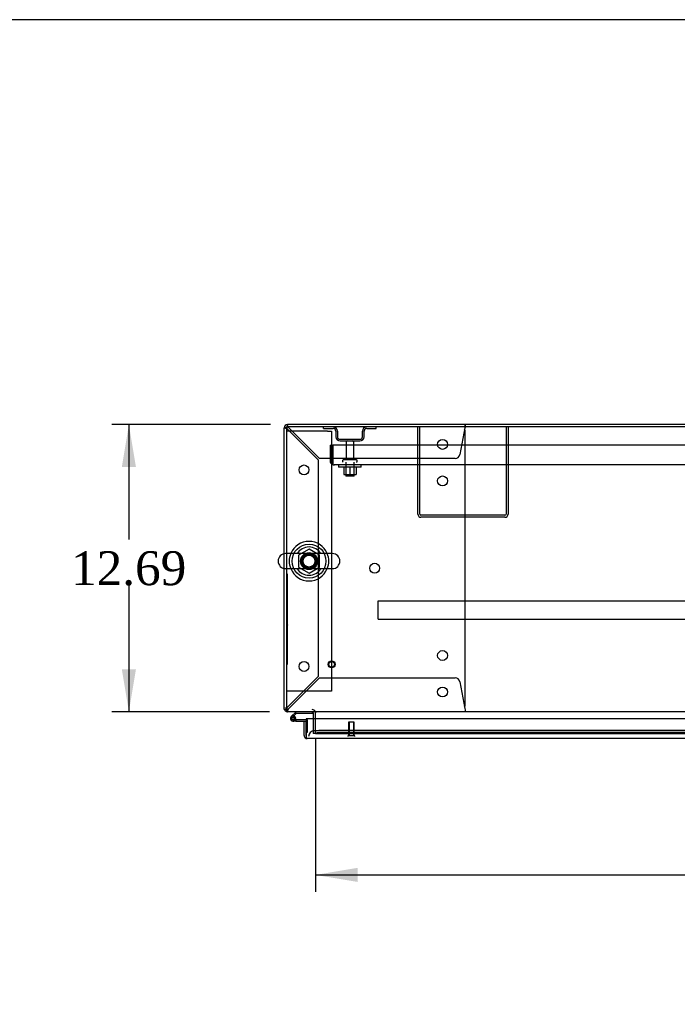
# Model space of a CAD drawing. Header units: inches. Extents: x 1 to 359, y -2 to 239.
# Tile 31 of 46: x 63 to 92, y 195 to 239. Entities that reach past the tile are written whole.
import ezdxf
from ezdxf.enums import TextEntityAlignment as Align
from ezdxf.lldxf.tags import DXFTag

# ---------------------------------------------------------------- set-up
doc = ezdxf.new("R2010")
doc.units = ezdxf.units.IN
doc.header["$MEASUREMENT"] = 0
for name, color, linetype in [('COM43132', 7, 'Continuous'), ('COM50669', 7, 'Continuous'), ('COM50677', 7, 'Continuous'), ('COM52168-9', 7, 'Continuous'), ('COM54746-56', 7, 'Continuous'), ('COM54926', 7, 'Continuous'), ('COM55738-22', 7, 'Continuous'), ('COM70110-1', 7, 'Continuous'), ('COM70217', 7, 'Continuous'), ('COM70220', 7, 'Continuous'), ('COM71188-1', 7, 'Continuous'), ('COM71190-1', 7, 'Continuous'), ('Default', 7, 'Continuous'), ('NTS166105', 7, 'Continuous'), ('NTS18024', 7, 'Continuous'), ('QLB20185', 7, 'Continuous'), ('SCS86414', 7, 'Continuous'), ('STD26089', 7, 'Continuous'), ('STD26258', 7, 'Continuous'), ('WAF25059', 7, 'Continuous'), ('WAF25377', 7, 'Continuous'), ('WAM254785', 7, 'Continuous')]:
    doc.layers.add(name, color=color, linetype=linetype)
doc.styles.add('SEACAD_Times_New_Roman', font='times.ttf')
tags = doc.linetypes.add('HIDDEN2', pattern=[0.1875, 0.125, -0.0625]).pattern_tags.tags
tags[6:7] = [DXFTag(74, 4), DXFTag(75, 0), DXFTag(340, '0'), DXFTag(46, 0.0), DXFTag(50, 0.0), DXFTag(44, 0.0), DXFTag(45, 0.0)]
tags[4:5] = [DXFTag(74, 4), DXFTag(75, 0), DXFTag(340, '0'), DXFTag(46, 0.0), DXFTag(50, 0.0), DXFTag(44, 0.0), DXFTag(45, 0.0)]
doc.dimstyles.new('HAMMOND_(STH_-_300x200)', dxfattribs={"dimtxt": 1.5, "dimasz": 1.875, "dimexe": 0.75, "dimexo": 0.75, "dimgap": 0.375, "dimtad": 0, "dimtih": 1, "dimtoh": 1, "dimzin": 0, "dimdsep": 46, "dimtxsty": 'SEACAD_Times_New_Roman', "dimblk1": '_SE_FILLED', "dimblk2": '_SE_FILLED', "dimsah": 1, "dimcen": 0.75, "dimadec": 0, "dimazin": 0, "dimtfac": 0.8, "dimtofl": 0, "dimtmove": 0, "dimatfit": 3, "dimfxl": 0, "dimtolj": 1, "dimtzin": 0, "dimarcsym": 0})

# ---------------------------------------------------------------- blocks, each defined once
blk = doc.blocks.new('SE')
at = {"layer": 'COM43132', "color": 7, "linetype": 'HIDDEN2'}
for p, q in [((77.03, 220.068), (77.155, 220.068)), ((77.03, 220.068), (77.03, 219.378)), ((120.905, 220.068), (77.155, 220.068)), ((77.155, 220.068), (77.155, 219.378)), ((77.155, 220.068), (77.155, 219.378)), ((77.155, 219.378), (77.155, 219.378)), ((77.155, 219.378), (77.155, 219.296)), ((77.155, 219.378), (77.155, 219.229)), ((77.155, 219.296), (77.105, 219.229)), ((77.214, 219.193), (77.214, 219.193)), ((77.214, 219.193), (77.214, 219.193)), ((77.215, 219.193), (77.214, 219.193)), ((120.845, 219.193), (77.215, 219.193))]:
    blk.add_line(p, q, dxfattribs=at)
for start, end in [(180, 233.806), (233.806, 269.8792), (269.9411, 270)]:
    blk.add_arc((77.215, 219.378), 0.185, start, end, dxfattribs=at)
blk.add_open_spline([(77.155, 219.229), (77.165, 219.218), (77.175, 219.209), (77.19, 219.2), (77.195, 219.197), (77.204, 219.194), (77.209, 219.193), (77.214, 219.193)], degree=3, knots=[0, 0, 0, 0, 0.5, 0.5, 0.75, 0.75, 1, 1, 1, 1], dxfattribs=at)
at = {"layer": 'COM50669', "color": 7, "linetype": 'HIDDEN2'}
for p, q in [((80.904, 217.023), (80.904, 220.88)), ((80.999, 217.023), (80.999, 220.88)), ((84.809, 220.88), (84.809, 217.023)), ((84.904, 220.88), (84.904, 217.023)), ((84.761, 216.975), (81.047, 216.975)), ((84.761, 216.88), (81.047, 216.88))]:
    blk.add_line(p, q, dxfattribs=at)
for centre, radius, start, end in [((81.047, 217.023), 0.143, 180, 270), ((81.047, 217.023), 0.048, 180, 270), ((84.761, 217.023), 0.143, 270, 0), ((84.761, 217.023), 0.048, 270, 0)]:
    blk.add_arc(centre, radius, start, end, dxfattribs=at)
at = {"layer": 'COM50677', "color": 7, "linetype": 'HIDDEN2'}
for p, q in [((75.28, 220.693), (75.095, 220.693)), ((76.91, 220.693), (75.28, 220.693)), ((76.91, 220.693), (77.095, 220.693)), ((77.095, 220.693), (77.095, 209.193)), ((75.28, 209.193), (75.095, 209.193)), ((76.91, 209.193), (75.28, 209.193)), ((77.095, 209.193), (76.91, 209.193))]:
    blk.add_line(p, q, dxfattribs=at)
blk.add_circle((76.095, 214.943), 0.375, dxfattribs=at)
at = {"layer": 'COM52168-9', "color": 7, "linetype": 'Continuous'}
for p, q in [((75.875, 207.87), (75.97, 207.87)), ((75.875, 207.243), (75.875, 207.87)), ((97.78, 207.975), (75.97, 207.975)), ((75.97, 207.975), (75.97, 207.243)), ((75.97, 207.243), (75.97, 207.87)), ((75.97, 207.181), (75.931, 207.13)), ((75.97, 207.243), (75.97, 207.243)), ((75.97, 207.243), (75.97, 207.13)), ((75.97, 207.243), (75.97, 207.181)), ((97.732, 207.1), (76.018, 207.1)), ((76.018, 207.1), (76.018, 207.1)), ((76.018, 207.1), (76.018, 207.1)), ((76.018, 207.1), (76.018, 207.1))]:
    blk.add_line(p, q, dxfattribs=at)
for start, end in [(180, 232.4964), (232.4964, 269.8439), (269.9238, 270)]:
    blk.add_arc((76.018, 207.243), 0.143, start, end, dxfattribs=at)
blk.add_open_spline([(75.97, 207.13), (75.978, 207.12), (75.986, 207.113), (75.998, 207.105), (76.002, 207.104), (76.01, 207.101), (76.014, 207.1), (76.018, 207.1)], degree=3, knots=[0, 0, 0, 0, 0.5, 0.5, 0.75, 0.75, 1, 1, 1, 1], dxfattribs=at)
at = {"layer": 'COM54746-56', "color": 7, "linetype": 'Continuous'}
for p, q in [((75.523, 208.287), (75.311, 208.076)), ((75.375, 208.052), (75.549, 208.225)), ((75.403, 208.052), (75.378, 208.052)), ((75.549, 208.225), (76.242, 208.225)), ((76.242, 208.225), (76.242, 208.286)), ((75.328, 208.002), (75.328, 207.977)), ((75.378, 207.927), (75.403, 207.927)), ((75.507, 207.872), (75.39, 207.872)), ((75.453, 207.977), (75.453, 208.002)), ((75.507, 207.989), (75.453, 207.989)), ((75.507, 207.934), (75.493, 207.934)), ((75.97, 207.934), (75.507, 207.934)), ((75.507, 207.934), (75.507, 207.872)), ((75.507, 207.872), (75.97, 207.872)), ((75.97, 207.872), (75.97, 207.87)), ((75.97, 207.385), (75.97, 207.385))]:
    blk.add_line(p, q, dxfattribs=at)
at = {"layer": 'COM54746-56', "color": 7, "linetype": 'HIDDEN2'}
for p, q in [((75.354, 208.031), (75.375, 208.052)), ((76.242, 208.286), (76.242, 208.287)), ((75.493, 207.934), (75.39, 207.934)), ((75.453, 207.989), (75.445, 207.989)), ((75.445, 207.984), (75.507, 207.979)), ((76.007, 207.934), (75.97, 207.934)), ((76.032, 207.385), (76.032, 207.909)), ((75.97, 207.385), (76.032, 207.385))]:
    blk.add_line(p, q, dxfattribs=at)
at = {"layer": 'COM54746-56', "color": 7, "linetype": 'Continuous'}
for centre, radius, start, end in [((75.39, 207.989), 0.117, 132.392, 0), ((75.378, 208.002), 0.05, 90, 180), ((75.403, 208.002), 0.05, 0, 90), ((75.39, 207.989), 0.117, 0, 72.9726), ((75.378, 207.977), 0.05, 180, 270), ((75.403, 207.977), 0.05, 270, 0)]:
    blk.add_arc(centre, radius, start, end, dxfattribs=at)
at = {"layer": 'COM54746-56', "color": 7, "linetype": 'HIDDEN2'}
for centre, radius, start, end in [((75.39, 207.989), 0.117, 72.9726, 132.392), ((75.39, 207.989), 0.055, 131.1959, 0), ((75.39, 207.989), 0.055, 0, 131.1959), ((76.007, 207.909), 0.025, 0, 90)]:
    blk.add_arc(centre, radius, start, end, dxfattribs=at)
at = {"layer": 'COM54926', "color": 7, "linetype": 'HIDDEN2'}
for p, q in [((75, 220.832), (75.03, 220.832)), ((75.105, 220.832), (75.03, 220.832)), ((75.14, 220.88), (75.143, 220.88)), ((75.143, 220.946), (75.143, 220.975)), ((75.143, 220.87), (75.143, 220.946)), ((75.143, 220.88), (75.143, 220.88)), ((75.143, 220.775), (76.5, 219.418)), ((76.558, 219.475), (75.201, 220.832)), ((82.989, 220.832), (82.769, 219.655)), ((83, 220.975), (83, 220.946)), ((83, 220.87), (83, 220.946)), ((83, 208.602), (83, 220.66)), ((76.5, 219.418), (76.5, 209.845)), ((82.553, 219.475), (76.558, 219.475)), ((76.5, 209.845), (75.143, 208.488)), ((75.201, 208.43), (76.558, 209.787)), ((76.558, 209.787), (82.553, 209.787)), ((82.769, 209.608), (82.989, 208.43)), ((75.105, 208.43), (75.095, 208.43)), ((75.14, 208.382), (75.143, 208.382)), ((75.143, 208.392), (75.143, 208.317)), ((75.143, 208.382), (75.143, 208.382)), ((75.143, 208.287), (75.143, 208.317)), ((83, 208.392), (83, 208.317)), ((83, 208.317), (83, 208.287))]:
    blk.add_line(p, q, dxfattribs=at)
for centre in [(82, 220.1), (75.875, 218.975), (82, 218.49), (79, 214.631), (82, 210.772), (75.875, 210.287), (82, 209.162)]:
    blk.add_circle(centre, 0.218, dxfattribs=at)
for centre, radius, start, end in [((75.394, 221.41), 0.683, 237.7709, 248.4452), ((75.395, 220.983), 0.327, 207.4542, 219.5439), ((74.565, 220.581), 0.683, 21.5548, 32.2291), ((74.992, 220.58), 0.327, 50.4561, 62.5459), ((82.78, 220.66), 0.22, 0, 26.9345), ((85.586, 220.643), 2.604, 173.3199, 175.8249), ((83.308, 220.763), 0.326, 160.716, 167.6742), ((82.553, 219.695), 0.22, 270, 349.3887), ((82.553, 209.567), 0.22, 10.6113, 90), ((75.394, 207.853), 0.683, 111.5548, 122.2291), ((75.395, 208.279), 0.327, 140.4561, 152.5458), ((82.78, 208.602), 0.22, 333.0655, 0), ((74.565, 208.681), 0.683, 327.7709, 338.4452), ((74.992, 208.683), 0.327, 297.4541, 309.5439), ((85.586, 208.62), 2.604, 184.1751, 186.6801)]:
    blk.add_arc(centre, radius, start, end, dxfattribs=at)
blk.add_ellipse((75.143, 220.832), major_axis=(0.048, 0), ratio=0.99836, start_param=1.570796, end_param=3.141593, dxfattribs=at)
at = {"layer": 'COM55738-22', "color": 7, "linetype": 'HIDDEN2'}
for p, q in [((76.742, 220.808), (76.742, 220.88)), ((76.742, 220.808), (77.164, 220.808)), ((77.279, 220.693), (77.279, 220.443)), ((77.351, 220.693), (77.351, 220.443)), ((78.457, 220.443), (78.457, 220.693)), ((78.529, 220.443), (78.529, 220.693)), ((78.645, 220.808), (79.067, 220.808)), ((79.067, 220.808), (79.067, 220.88)), ((77.467, 220.327), (78.342, 220.327)), ((77.467, 220.255), (78.342, 220.255))]:
    blk.add_line(p, q, dxfattribs=at)
for centre, radius, start, end in [((77.164, 220.693), 0.188, 0, 90), ((77.164, 220.693), 0.116, 0, 90), ((78.645, 220.693), 0.188, 90, 180), ((78.645, 220.693), 0.115, 90, 180), ((77.467, 220.443), 0.188, 180, 270), ((77.467, 220.443), 0.116, 180, 270), ((78.342, 220.443), 0.116, 270, 0), ((78.342, 220.443), 0.188, 270, 0)]:
    blk.add_arc(centre, radius, start, end, dxfattribs=at)
at = {"layer": 'COM70110-1', "color": 7, "linetype": 'Continuous'}
for p, q in [((122.968, 220.88), (75.095, 220.88)), ((75.095, 220.88), (75.095, 215.274)), ((75.095, 214.611), (75.095, 208.43)), ((75.095, 208.43), (75.095, 208.287)), ((122.968, 208.287), (75.095, 208.287)), ((76.375, 208.287), (76.375, 208.239)), ((76.375, 207.975), (76.375, 208.239))]:
    blk.add_line(p, q, dxfattribs=at)
at = {"layer": 'COM70110-1', "color": 7, "linetype": 'HIDDEN2'}
for p, q in [((75.095, 215.274), (75.095, 214.611)), ((76.375, 207.461), (76.375, 207.975)), ((76.375, 207.461), (76.375, 207.414)), ((76.375, 207.318), (76.375, 207.414)), ((76.375, 207.414), (76.376, 207.414)), ((76.376, 207.32), (76.375, 207.318)), ((76.375, 207.318), (76.375, 207.318)), ((76.375, 207.318), (97.415, 207.318)), ((97.165, 207.454), (76.625, 207.454)), ((97.165, 207.361), (76.625, 207.361))]:
    blk.add_line(p, q, dxfattribs=at)
blk.add_circle((76.095, 214.943), 0.344, dxfattribs=at)
for centre in [(76.625, 207.411), (76.625, 207.317)]:
    blk.add_ellipse(centre, major_axis=(-0.25, 0), ratio=0.173648, start_param=4.712389, end_param=6.21308, dxfattribs=at)
at = {"layer": 'COM70217', "color": 7, "linetype": 'HIDDEN2'}
for p, q in [((79.156, 213.152), (79.156, 213.195)), ((79.156, 213.195), (118.906, 213.195)), ((79.156, 212.425), (79.156, 213.152)), ((79.156, 212.382), (79.156, 212.425)), ((79.156, 212.382), (118.906, 212.382))]:
    blk.add_line(p, q, dxfattribs=at)
at = {"layer": 'COM70220', "color": 7, "linetype": 'HIDDEN2'}
for p, q in [((76.577, 207.445), (76.327, 207.445)), ((96.755, 207.445), (76.577, 207.445))]:
    blk.add_line(p, q, dxfattribs=at)
blk.add_arc((76.327, 207.195), 0.25, 90, 180, dxfattribs=at)
at = {"layer": 'COM71188-1', "color": 7, "linetype": 'Continuous'}
for p, q in [((75, 215.268), (75, 220.832)), ((122.92, 220.975), (75.143, 220.975)), ((75, 208.382), (75, 214.617)), ((75, 208.382), (75.095, 208.382)), ((76.28, 208.239), (76.28, 207.975))]:
    blk.add_line(p, q, dxfattribs=at)
at = {"layer": 'COM71188-1', "color": 7, "linetype": 'HIDDEN2'}
for p, q in [((75, 214.617), (75, 215.268)), ((76.28, 207.975), (76.28, 207.32)), ((76.375, 207.32), (76.28, 207.32))]:
    blk.add_line(p, q, dxfattribs=at)
at = {"layer": 'COM71188-1', "color": 7, "linetype": 'Continuous'}
for centre, radius, start, end in [((75.143, 220.832), 0.143, 90, 180), ((75.143, 208.43), 0.143, 199.6129, 250.3871), ((76.232, 208.239), 0.048, 0, 90), ((76.232, 208.239), 0.143, 0, 19.6129)]:
    blk.add_arc(centre, radius, start, end, dxfattribs=at)
at = {"layer": 'COM71188-1', "color": 7, "linetype": 'HIDDEN2'}
for centre, radius, start, end in [((75.143, 220.832), 0.048, 90, 180), ((75.143, 208.43), 0.048, 180, 270), ((75.143, 208.43), 0.143, 250.3871, 270), ((76.232, 208.239), 0.143, 19.6129, 90)]:
    blk.add_arc(centre, radius, start, end, dxfattribs=at)
at = {"layer": 'COM71190-1', "color": 7, "linetype": 'HIDDEN2'}
blk.add_line((76.375, 207.32), (96.532, 207.32), dxfattribs=at)
at = {"layer": 'NTS166105', "color": 7, "linetype": 'HIDDEN2'}
for p, q in [((77.628, 219.097), (77.628, 218.777)), ((77.906, 219.097), (77.906, 218.777)), ((78.178, 219.097), (78.178, 218.777)), ((77.628, 218.777), (77.906, 218.777)), ((77.906, 218.777), (78.178, 218.777))]:
    blk.add_line(p, q, dxfattribs=at)
at = {"layer": 'NTS18024', "color": 7, "linetype": 'HIDDEN2'}
for p, q in [((76.095, 215.478), (75.63, 215.206)), ((76.56, 215.206), (76.095, 215.478)), ((75.63, 215.206), (75.63, 214.68)), ((76.56, 214.68), (76.56, 215.206)), ((75.63, 214.68), (76.1, 214.405)), ((76.1, 214.405), (76.56, 214.68))]:
    blk.add_line(p, q, dxfattribs=at)
blk.add_circle((76.095, 214.943), 0.263, dxfattribs=at)
at = {"layer": 'QLB20185', "color": 7, "linetype": 'HIDDEN2'}
for p, q in [((75.125, 214.382), (75.095, 214.382)), ((75.125, 214.382), (75.125, 214.007)), ((75.125, 214.007), (75.125, 210.757)), ((75.142, 213.199), (75.125, 213.199)), ((75.142, 213.184), (75.125, 213.184)), ((75.14, 213.182), (75.125, 213.182)), ((75.14, 213.072), (75.125, 213.072)), ((75.14, 213.068), (75.125, 213.068)), ((75.125, 213.054), (75.142, 213.054)), ((75.142, 212.98), (75.125, 212.98)), ((75.142, 212.977), (75.125, 212.977)), ((75.125, 212.85), (75.142, 212.85)), ((75.125, 212.847), (75.142, 212.847)), ((75.14, 213.199), (75.14, 213.196)), ((75.14, 213.174), (75.14, 213.182)), ((75.14, 213.072), (75.14, 213.174)), ((75.14, 213.054), (75.14, 213.068)), ((75.14, 212.85), (75.14, 212.977)), ((75.142, 212.767), (75.125, 212.767)), ((75.14, 212.764), (75.125, 212.764)), ((75.14, 212.707), (75.125, 212.707)), ((75.14, 212.64), (75.125, 212.64)), ((75.14, 212.634), (75.125, 212.634)), ((75.125, 212.632), (75.131, 212.632)), ((75.125, 212.632), (75.142, 212.632)), ((75.14, 212.553), (75.125, 212.553)), ((75.14, 212.549), (75.125, 212.549)), ((75.14, 212.54), (75.125, 212.54)), ((75.14, 212.529), (75.125, 212.529)), ((75.14, 212.51), (75.125, 212.51)), ((75.14, 212.418), (75.125, 212.418)), ((75.131, 212.632), (75.142, 212.632)), ((75.14, 212.757), (75.14, 212.764)), ((75.14, 212.707), (75.14, 212.757)), ((75.14, 212.64), (75.14, 212.707)), ((75.14, 212.634), (75.14, 212.64)), ((75.14, 212.549), (75.14, 212.553)), ((75.14, 212.54), (75.14, 212.549)), ((75.14, 212.529), (75.14, 212.54)), ((75.14, 212.51), (75.14, 212.529)), ((75.14, 212.441), (75.14, 212.51)), ((75.14, 212.418), (75.14, 212.441)), ((75.14, 212.336), (75.125, 212.336)), ((75.142, 212.336), (75.125, 212.336)), ((75.14, 212.316), (75.125, 212.316)), ((75.14, 212.236), (75.125, 212.236)), ((75.125, 212.201), (75.142, 212.201)), ((75.14, 212.194), (75.125, 212.194)), ((75.142, 212.144), (75.125, 212.144)), ((75.14, 212.134), (75.125, 212.134)), ((75.142, 212.129), (75.125, 212.129)), ((75.14, 212.112), (75.125, 212.112)), ((75.14, 211.968), (75.125, 211.968)), ((75.125, 211.966), (75.142, 211.966)), ((75.14, 211.93), (75.125, 211.93)), ((75.14, 212.316), (75.14, 212.336)), ((75.14, 212.236), (75.14, 212.316)), ((75.14, 212.201), (75.14, 212.236)), ((75.14, 212.194), (75.14, 212.196)), ((75.14, 212.134), (75.14, 212.144)), ((75.14, 212.129), (75.14, 212.112)), ((75.14, 212.067), (75.14, 212.112)), ((75.14, 211.976), (75.14, 212.067)), ((75.14, 211.968), (75.14, 211.976)), ((75.14, 211.916), (75.14, 211.93)), ((75.14, 211.916), (75.125, 211.916)), ((75.134, 211.863), (75.125, 211.863)), ((75.14, 211.861), (75.125, 211.861)), ((75.14, 211.761), (75.125, 211.761)), ((75.125, 211.759), (75.142, 211.759)), ((75.142, 211.719), (75.125, 211.719)), ((75.142, 211.719), (75.125, 211.719)), ((75.14, 211.692), (75.125, 211.692)), ((75.14, 211.568), (75.125, 211.568)), ((75.125, 211.541), (75.142, 211.541)), ((75.142, 211.863), (75.134, 211.863)), ((75.14, 211.869), (75.14, 211.916)), ((75.14, 211.853), (75.14, 211.861)), ((75.14, 211.769), (75.14, 211.853)), ((75.14, 211.761), (75.14, 211.769)), ((75.14, 211.692), (75.14, 211.719)), ((75.14, 211.568), (75.14, 211.692)), ((75.14, 211.541), (75.14, 211.568)), ((75.125, 210.757), (75.125, 210.382)), ((75.125, 210.382), (75.095, 210.382))]:
    blk.add_line(p, q, dxfattribs=at)
at = {"layer": 'SCS86414', "color": 7, "linetype": 'Continuous'}
for p, q in [((77.131, 215.274), (75.059, 215.274)), ((75.059, 214.611), (77.131, 214.611))]:
    blk.add_line(p, q, dxfattribs=at)
for centre, radius, start, end in [((76.095, 214.943), 0.625, 32.0055, 147.9945), ((75.059, 214.943), 0.331, 90, 270), ((77.131, 214.943), 0.331, 270, 90), ((76.095, 214.943), 0.625, 212.0055, 327.9945)]:
    blk.add_arc(centre, radius, start, end, dxfattribs=at)
at = {"layer": 'STD26089', "color": 7, "linetype": 'HIDDEN2'}
for p, q in [((77.738, 220.195), (77.738, 219.418)), ((78.07, 219.418), (78.07, 220.195)), ((77.579, 219.388), (77.579, 219.348)), ((78.199, 219.418), (77.609, 219.418)), ((78.229, 219.348), (78.229, 219.388)), ((77.717, 219.318), (77.717, 218.693)), ((78.092, 218.693), (78.092, 219.318)), ((78.092, 218.693), (77.717, 218.693))]:
    blk.add_line(p, q, dxfattribs=at)
for centre, radius, start, end in [((77.798, 220.195), 0.06, 90, 180), ((78.01, 220.195), 0.06, 0, 90), ((77.609, 219.388), 0.03, 90, 180), ((77.609, 219.348), 0.03, 180, 270), ((78.199, 219.388), 0.03, 0, 90), ((78.199, 219.348), 0.03, 270, 0)]:
    blk.add_arc(centre, radius, start, end, dxfattribs=at)
at = {"layer": 'STD26258', "color": 7, "linetype": 'HIDDEN2'}
for p, q in [((78.095, 207.82), (77.845, 207.82)), ((77.845, 207.82), (77.845, 207.227)), ((77.876, 207.82), (77.876, 207.227)), ((78.064, 207.82), (78.064, 207.227)), ((78.095, 207.227), (78.095, 207.82)), ((78.126, 207.227), (77.814, 207.227)), ((77.814, 207.227), (77.814, 207.195)), ((78.126, 207.195), (78.126, 207.227))]:
    blk.add_line(p, q, dxfattribs=at)
for radius in [0.156, 0.125]:
    blk.add_circle((77.095, 210.382), radius, dxfattribs=at)
at = {"layer": 'WAF25059', "color": 7, "linetype": 'HIDDEN2'}
for p, q in [((77.404, 219.193), (77.404, 219.097)), ((78.404, 219.097), (77.404, 219.097)), ((78.404, 219.097), (78.404, 219.193))]:
    blk.add_line(p, q, dxfattribs=at)
at = {"layer": 'WAF25377', "color": 7, "linetype": 'Continuous'}
for radius, start, end in [(0.875, 22.2452, 157.7548), (0.34, 102.0514, 103.0268), (0.34, 76.9732, 77.96), (0.875, 202.2452, 337.7548)]:
    blk.add_arc((76.095, 214.943), radius, start, end, dxfattribs=at)
at = {"layer": 'WAF25377', "color": 7, "linetype": 'HIDDEN2'}
for radius, start, end in [(0.875, 157.7548, 202.2452), (0.34, 103.0268, 0), (0.34, 77.96, 102.0514), (0.34, 0, 76.9732), (0.875, 0, 22.2452), (0.875, 337.7548, 0)]:
    blk.add_arc((76.095, 214.943), radius, start, end, dxfattribs=at)
at = {"layer": 'WAM254785', "color": 7, "linetype": 'HIDDEN2'}
for radius in [0.75, 0.312]:
    blk.add_circle((76.095, 214.943), radius, dxfattribs=at)
blk = doc.blocks.new('DMBLK3371')
at = {"layer": 'Default', "linetype": 'Continuous'}
for points in [[(67.818, 219.1), (68.443, 219.1), (68.13, 220.975)], [(67.818, 210.162), (68.13, 208.287), (68.443, 210.162)]]:
    blk.add_hatch(color=7, dxfattribs=at).paths.add_polyline_path(points)
at = {"layer": 'Default', "color": 7, "linetype": 'Continuous'}
for p, q in [((74.393, 220.975), (67.38, 220.975)), ((68.13, 220.975), (68.13, 215.906)), ((68.13, 213.881), (68.13, 208.287)), ((74.345, 208.287), (67.38, 208.287))]:
    blk.add_line(p, q, dxfattribs=at)
at = {"layer": 'Default', "color": 7, "linetype": 'Continuous', "style": 'SEACAD_Times_New_Roman'}
blk.add_text('12.69', height=1.5, dxfattribs=at).set_placement((65.571, 215.381), align=Align.TOP_LEFT)
blk = doc.blocks.new('_SE_FILLED')
at = {"color": 0}
blk.add_line((0, 0), (-1, 0), dxfattribs=at)
blk.add_solid([(0, 0), (-1, -0.1665), (-1, 0.1665), (0, 0)], dxfattribs=at)
blk = doc.blocks.new('DMBLK3374')
at = {"layer": 'Default', "linetype": 'Continuous'}
for points in [[(78.25, 200.763), (78.25, 201.388), (76.375, 201.075)], [(119.813, 200.763), (121.688, 201.075), (119.813, 201.388)]]:
    blk.add_hatch(color=7, dxfattribs=at).paths.add_polyline_path(points)
at = {"layer": 'Default', "color": 7, "linetype": 'Continuous'}
for p, q in [((76.375, 207.1), (76.375, 200.325)), ((121.688, 206.711), (121.688, 200.325)), ((76.375, 201.075), (94.509, 201.075)), ((105.298, 201.075), (121.688, 201.075))]:
    blk.add_line(p, q, dxfattribs=at)
at = {"layer": 'Default', "color": 7, "linetype": 'Continuous', "style": 'SEACAD_Times_New_Roman'}
for s, p in [('45.31', (97.344, 201.825)), ('DOOR ', (96.473, 199.575)), ('OPENING', (95.034, 197.325))]:
    blk.add_text(s, height=1.5, dxfattribs=at).set_placement(p, align=Align.TOP_LEFT)
blk = doc.blocks.new('BORDER')
at = {"layer": 'Default', "color": 7, "linetype": 'Continuous'}
blk.add_line((0, 27.86), (-41.86, 27.86), dxfattribs=at)

msp = doc.modelspace()

# ---------------------------------------------------------------- block references
at = {"layer": 'Default', "color": 7, "xscale": 8.55, "yscale": 8.55, "zscale": 8.55}
msp.add_blockref('BORDER', (359.223, 0.67), dxfattribs=at)
at = {"layer": 'Default'}
msp.add_blockref('SE', (0, 0), dxfattribs=at)

# ---------------------------------------------------------------- dimensions: what is measured, and where the dimension line sits
at = {"layer": 'Default', "color": 7, "linetype": 'Continuous'}
dim = msp.add_linear_dim(base=(68.13, 220.975), p1=(75.143, 220.975), p2=(75.095, 208.287), angle=269.7832, text='\\A1;<>', dimstyle='HAMMOND_(STH_-_300x200)', dxfattribs=at)
dim.commit()
dim.dimension.update_dxf_attribs({"geometry": 'DMBLK3371', "text_midpoint": (68.13, 214.631), "dimtype": 161})
dim = msp.add_linear_dim(base=(121.688, 201.075), p1=(76.375, 207.85), p2=(121.688, 208.239), text='\\A1;<>\\PDOOR \\XOPENING', dimstyle='HAMMOND_(STH_-_300x200)', dxfattribs=at)
dim.commit()
dim.dimension.update_dxf_attribs({"geometry": 'DMBLK3374', "text_midpoint": (99.903, 201.075), "dimtype": 160})

doc.saveas('drawing.dxf')
